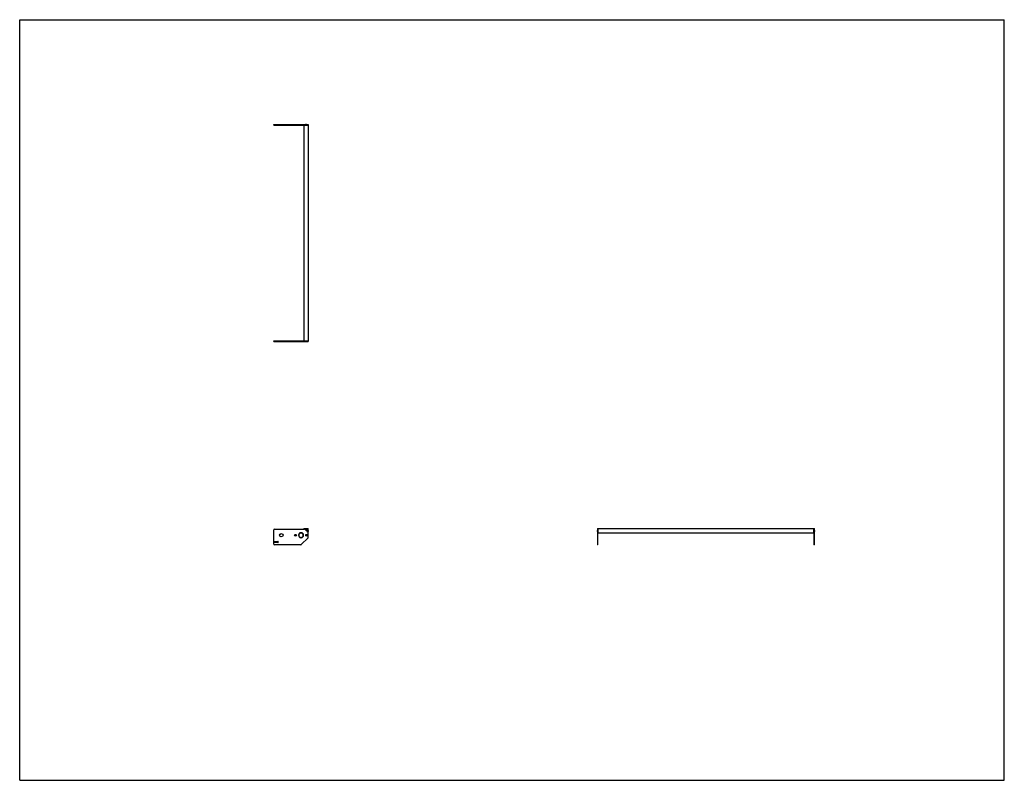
# Model space of a CAD drawing. Header units: inches. Extents: x 0 to 220, y 0 to 170.
import ezdxf

# ---------------------------------------------------------------- set-up
doc = ezdxf.new("R2010")
doc.units = ezdxf.units.IN
doc.header["$LTSCALE"] = 12.1
doc.header["$MEASUREMENT"] = 0
doc.layers.get('0').update_dxf_attribs({"linetype": 'CONTINUOUS'})
for name, color, linetype in [('350537_1_1_1_1_BL0', 7, 'CONTINUOUS'), ('350538_1_1_1_1_BL4', 7, 'CONTINUOUS'), ('350539_24_BL3', 7, 'CONTINUOUS'), ('930410M_1_1_1_BL1', 7, 'CONTINUOUS'), ('930410M_1_1_1_BL2', 7, 'CONTINUOUS'), ('930410M_1_1_1_BL5', 7, 'CONTINUOUS'), ('930410M_1_1_1_BL6', 7, 'CONTINUOUS')]:
    doc.layers.add(name, color=color, linetype=linetype)

# ---------------------------------------------------------------- blocks, each defined once
blk = doc.blocks.new('350537_1_1_1_1_BL0', base_point=(92.99, 75.43))
at = {"layer": '350537_1_1_1_1_BL0', "color": 7, "linetype": 'CONTINUOUS'}
for p, q in [((56.77, 98.22), (63.49, 98.22)), ((56.77, 98.1), (56.77, 98.22)), ((56.77, 98.1), (63.88, 98.1)), ((63.55, 98.22), (63.55, 98.1)), ((63.7, 98.22), (64.49, 98.22)), ((64.06, 98.1), (64.49, 98.1)), ((64.49, 98.22), (64.49, 98.1)), ((56.77, 52.76), (56.77, 56)), ((56.9, 56.13), (63.55, 56.13)), ((62.83, 55.33), (62.83, 55.27)), ((62.89, 55.27), (62.89, 55.33)), ((63.55, 56.13), (63.7, 56.28)), ((63.72, 56.29), (64.46, 56.29)), ((64.49, 54.3), (64.49, 56.26)), ((129.08, 56.29), (129.08, 55.82)), ((129.08, 56.29), (129.21, 56.29)), ((129.08, 55.64), (129.08, 52.64)), ((129.21, 52.64), (129.21, 56.29)), ((56.9, 53.2), (56.9, 53.33)), ((56.96, 53.39), (57.71, 53.39)), ((57.71, 53.14), (56.96, 53.14)), ((57.77, 53.33), (57.77, 53.2)), ((62.83, 54.27), (62.83, 54.21)), ((62.89, 54.21), (62.89, 54.27)), ((64.45, 54.21), (62.92, 52.67)), ((62.83, 52.64), (56.9, 52.64)), ((129.21, 52.64), (129.08, 52.64))]:
    blk.add_line(p, q, dxfattribs=at)
for centre, radius in [((58.46, 54.77), 0.375), ((61.61, 54.77), 0.205), ((61.61, 54.77), 0.108), ((64.11, 54.77), 0.205), ((64.11, 54.77), 0.108)]:
    blk.add_circle(centre, radius, dxfattribs=at)
for centre, radius, start, end in [((56.9, 56), 0.125, 90, 180), ((62.86, 54.77), 0.562, 93.0572, 266.9428), ((62.86, 54.77), 0.5, 93.4398, 266.5602), ((62.86, 54.77), 0.562, 273.0572, 86.9428), ((62.86, 54.77), 0.5, 273.4398, 86.5602), ((63.72, 56.26), 0.03, 90, 135), ((63.97, 56.13), 0.185, 120.1537, 59.8463), ((64.33, 55.73), 0.185, 30.1537, 329.8463), ((64.46, 56.26), 0.03, 0, 90), ((56.96, 53.33), 0.06, 90, 180), ((56.96, 53.2), 0.06, 180, 270), ((57.71, 53.33), 0.06, 0, 90), ((57.71, 53.2), 0.06, 270, 360), ((64.36, 54.3), 0.125, 315, 360), ((56.9, 52.76), 0.125, 180, 270), ((62.83, 52.76), 0.125, 270, 315)]:
    blk.add_arc(centre, radius, start, end, dxfattribs=at)
for points, knots in [([(63.88, 98.1), (63.89, 98.11), (63.91, 98.11), (63.95, 98.12), (63.97, 98.12), (63.99, 98.12), (64.03, 98.11), (64.05, 98.11), (64.06, 98.1)], [0, 0, 0, 0, 0.249806, 0.374886, 0.5, 0.625114, 0.750193, 1, 1, 1, 1]), ([(129.11, 55.73), (129.11, 55.74), (129.11, 55.75), (129.1, 55.79), (129.09, 55.81), (129.08, 55.82)], [0, 0, 0, 0, 0.250113, 0.500263, 1, 1, 1, 1]), ([(129.08, 55.64), (129.09, 55.65), (129.1, 55.67), (129.11, 55.7), (129.11, 55.72), (129.11, 55.73)], [0, 0, 0, 0, 0.49974, 0.749891, 1, 1, 1, 1])]:
    blk.add_open_spline(points, degree=3, knots=knots, dxfattribs=at)
blk = doc.blocks.new('930410M_1_1_1_BL1', base_point=(96.63, 55.73))
at = {"layer": '930410M_1_1_1_BL1', "color": 7, "linetype": 'CONTINUOUS'}
for p, q in [((64.3, 55.78), (64.27, 55.73)), ((64.27, 55.73), (64.3, 55.68)), ((64.36, 55.78), (64.3, 55.78)), ((64.3, 55.68), (64.36, 55.68)), ((64.39, 55.73), (64.36, 55.78)), ((64.36, 55.68), (64.39, 55.73)), ((129.08, 55.81), (129.08, 55.64)), ((129.1, 55.66), (129.1, 55.8))]:
    blk.add_line(p, q, dxfattribs=at)
blk.add_circle((64.33, 55.73), 0.157, dxfattribs=at)
blk = doc.blocks.new('930410M_1_1_1_BL2', base_point=(63.97, 77.04))
at = {"layer": '930410M_1_1_1_BL2', "color": 7, "linetype": 'CONTINUOUS'}
for p, q in [((63.88, 98.1), (64.05, 98.1)), ((64.04, 98.11), (63.9, 98.11)), ((63.94, 56.18), (63.91, 56.13)), ((63.91, 56.13), (63.94, 56.08)), ((64, 56.18), (63.94, 56.18)), ((63.94, 56.08), (64, 56.08)), ((64.03, 56.13), (64, 56.18)), ((64, 56.08), (64.03, 56.13))]:
    blk.add_line(p, q, dxfattribs=at)
blk.add_circle((63.97, 56.13), 0.157, dxfattribs=at)
blk = doc.blocks.new('350539_24_BL3', base_point=(120.47, 100.85))
at = {"layer": '350539_24_BL3', "color": 7, "linetype": 'CONTINUOUS'}
for p, q in [((63.49, 146.46), (63.49, 98.22)), ((63.49, 146.46), (64.49, 146.46)), ((64.49, 146.46), (64.49, 98.22)), ((63.49, 98.22), (64.49, 98.22)), ((63.52, 56.29), (63.72, 56.29)), ((129.21, 56.29), (129.21, 55.25)), ((129.21, 56.29), (177.45, 56.29)), ((177.45, 55.25), (129.21, 55.25)), ((177.45, 55.31), (177.45, 56.29))]:
    blk.add_line(p, q, dxfattribs=at)
for centre, radius, start, end in [((63.52, 56.26), 0.03, 90, 246.0797), ((62.86, 54.77), 1.6, 62.2175, 66.0797)]:
    blk.add_arc(centre, radius, start, end, dxfattribs=at)
blk = doc.blocks.new('350538_1_1_1_1_BL4', base_point=(117.17, 99.61))
at = {"layer": '350538_1_1_1_1_BL4', "color": 7, "linetype": 'CONTINUOUS'}
for p, q in [((56.77, 146.46), (56.77, 146.58)), ((56.77, 146.58), (63.88, 146.58)), ((56.77, 146.46), (63.49, 146.46)), ((63.55, 146.58), (63.55, 146.46)), ((63.72, 146.46), (64.49, 146.46)), ((64.06, 146.58), (64.49, 146.58)), ((64.49, 146.58), (64.49, 146.46)), ((177.45, 56.29), (177.57, 56.29)), ((177.45, 56.29), (177.45, 52.64)), ((177.57, 55.82), (177.57, 56.29)), ((177.57, 52.64), (177.57, 55.64)), ((177.57, 52.64), (177.45, 52.64))]:
    blk.add_line(p, q, dxfattribs=at)
for points, knots in [([(64.06, 146.58), (64.05, 146.58), (64.03, 146.57), (63.99, 146.56), (63.97, 146.56), (63.95, 146.56), (63.91, 146.57), (63.89, 146.58), (63.88, 146.58)], [0, 0, 0, 0, 0.249807, 0.374886, 0.5, 0.625114, 0.750194, 1, 1, 1, 1]), ([(177.57, 55.82), (177.56, 55.81), (177.55, 55.79), (177.55, 55.75), (177.55, 55.74), (177.55, 55.73)], [0, 0, 0, 0, 0.49974, 0.749889, 1, 1, 1, 1]), ([(177.55, 55.73), (177.55, 55.72), (177.55, 55.7), (177.55, 55.67), (177.56, 55.65), (177.57, 55.64)], [0, 0, 0, 0, 0.25011, 0.500263, 1, 1, 1, 1])]:
    blk.add_open_spline(points, degree=3, knots=knots, dxfattribs=at)
blk = doc.blocks.new('930410M_1_1_1_BL5', base_point=(63.97, 146.58))
at = {"layer": '930410M_1_1_1_BL5', "color": 7, "linetype": 'CONTINUOUS'}
for p, q in [((64.05, 146.58), (63.88, 146.58)), ((63.9, 146.57), (64.04, 146.57))]:
    blk.add_line(p, q, dxfattribs=at)
blk = doc.blocks.new('930410M_1_1_1_BL6', base_point=(177.56, 55.73))
at = {"layer": '930410M_1_1_1_BL6', "color": 7, "linetype": 'CONTINUOUS'}
for p, q in [((177.56, 55.8), (177.56, 55.66)), ((177.57, 55.64), (177.57, 55.81))]:
    blk.add_line(p, q, dxfattribs=at)

msp = doc.modelspace()

# ---------------------------------------------------------------- linework, layer by layer
at = {"color": 7, "linetype": 'CONTINUOUS'}
for p, q in [((0, 0), (0, 170)), ((0, 170), (220, 170)), ((220, 0), (220, 170)), ((0, 0), (220, 0))]:
    msp.add_line(p, q, dxfattribs=at)

# ---------------------------------------------------------------- block references
at = {"layer": '350537_1_1_1_1_BL0'}
msp.add_blockref('350537_1_1_1_1_BL0', (92.99, 75.43), dxfattribs=at)
at = {"layer": '350538_1_1_1_1_BL4'}
msp.add_blockref('350538_1_1_1_1_BL4', (117.17, 99.61), dxfattribs=at)
at = {"layer": '350539_24_BL3'}
msp.add_blockref('350539_24_BL3', (120.47, 100.85), dxfattribs=at)
at = {"layer": '930410M_1_1_1_BL1'}
msp.add_blockref('930410M_1_1_1_BL1', (96.63, 55.73), dxfattribs=at)
at = {"layer": '930410M_1_1_1_BL2'}
msp.add_blockref('930410M_1_1_1_BL2', (63.97, 77.04), dxfattribs=at)
at = {"layer": '930410M_1_1_1_BL5'}
msp.add_blockref('930410M_1_1_1_BL5', (63.97, 146.58), dxfattribs=at)
at = {"layer": '930410M_1_1_1_BL6'}
msp.add_blockref('930410M_1_1_1_BL6', (177.56, 55.73), dxfattribs=at)

doc.saveas('drawing.dxf')
